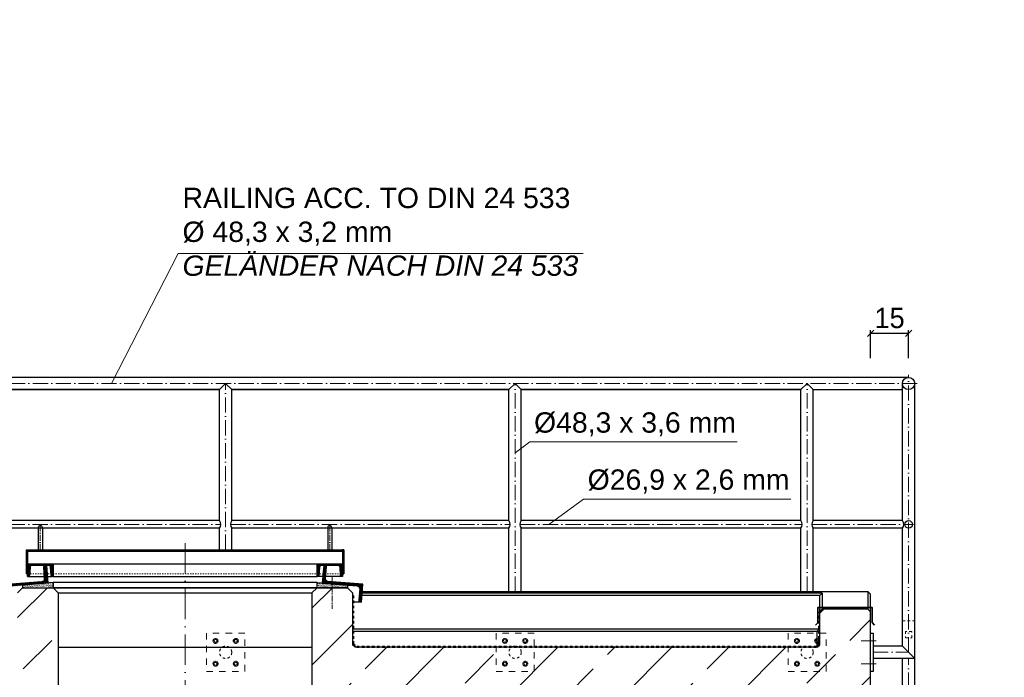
# Model space of a CAD drawing. Header units: millimetres. Extents: x -19424 to 109295, y -11926 to 8715.
# Tile 8 of 38: x -13659 to -9781, y 6126 to 8715. Entities that reach past the tile are written whole.
import ezdxf

# ---------------------------------------------------------------- set-up
doc = ezdxf.new("R2010")
doc.units = ezdxf.units.MM
doc.linetypes.add('ACAD_ISO10W100', pattern=[18, 12, -3, 0, -3])
doc.linetypes.add('JIS_02_1.0', pattern=[2, 1, -1])
doc.layers.add('Bemaßung', color=7, linetype='Continuous', lineweight=13)
doc.layers.add('Beschriftung', color=7, linetype='Continuous')
doc.styles.add('LBB3.5M1000', font='isocp.shx', dxfattribs={"height": 3.5})
doc.dimstyles.new('DIN', dxfattribs={"dimtxt": 2.5, "dimasz": 2.5, "dimexe": 1.25, "dimexo": 0.625, "dimtad": 1, "dimtih": 1, "dimdec": 4, "dimdsep": 46, "dimlunit": 6, "dimtxsty": 'Standard', "dimcen": 2.5, "dimadec": 0, "dimazin": 0, "dimtfac": 1, "dimtdec": 4, "dimtmove": 0, "dimatfit": 3, "dimfxl": 0, "dimtvp": 1, "dimtolj": 1, "dimtzin": 0, "dimarcsym": 0})

# ---------------------------------------------------------------- blocks, each defined once
blk = doc.blocks.new('_Oblique')
at = {"color": 0, "linetype": 'ByBlock', "lineweight": -2}
blk.add_line((-0.5, -0.5), (0.5, 0.5), dxfattribs=at)
blk = doc.blocks.new('*D94')
at = {"layer": 'Bemaßung', "color": 0, "lineweight": -2, "transparency": 16777216}
for p, q in [((-10308.1, 7382.4), (-10308.1, 7492.6)), ((-10158.1, 7382.4), (-10158.1, 7492.6)), ((-10308.1, 7480.1), (-10158.1, 7480.1))]:
    blk.add_line(p, q, dxfattribs=at)
at = {"layer": 'DEFPOINTS', "color": 0, "transparency": 16777216}
for p in [(-10158.1, 7480.1), (-10308.1, 7282.4), (-10158.1, 7282.4)]:
    blk.add_point(p, dxfattribs=at)
at = {"layer": 'Bemaßung', "color": 0, "lineweight": -2, "transparency": 16777216, "xscale": 25, "yscale": 25, "zscale": 25, "rotation": 180}
blk.add_blockref('_Oblique', (-10308.1, 7480.1), dxfattribs=at)
at = {"layer": 'Bemaßung', "color": 0, "lineweight": -2, "transparency": 16777216, "xscale": 25, "yscale": 25, "zscale": 25}
blk.add_blockref('_Oblique', (-10158.1, 7480.1), dxfattribs=at)
at = {"layer": 'Bemaßung', "color": 0, "transparency": 16777216, "insert": (-10233.1, 7540.1), "char_height": 80, "attachment_point": 5}
blk.add_mtext('\\A1;15', dxfattribs=at)

msp = doc.modelspace()

# ---------------------------------------------------------------- hatches: boundary and pattern name
at = {"lineweight": 13}
h = msp.add_hatch(dxfattribs=at)
h.set_pattern_fill('ANSI31', color=256, angle=-4.763642)
h.set_pattern_definition([(40.2363583, (69787.4458, 62198.771), (-2.05086662, 2.42375146), [])])
h.paths.add_polyline_path([(-13628.113, 6627.286), (-13633.113, 6627.286), (-13633.113, 6532.334), (-13628.113, 6532.334)])
h.paths.add_polyline_path([(-12383.113, 6627.286), (-12388.113, 6627.286), (-12388.113, 6532.334), (-12383.113, 6532.334)])
h = msp.add_hatch(dxfattribs=at)
h.set_pattern_fill('ANSI31', color=256, angle=90)
h.set_pattern_definition([(135, (69787.4458, 62198.771), (-2.24506403, -2.24506403), [])])
h.paths.add_polyline_path([(-13008.113, 6627.286), (-13570.113, 6627.286), (-13570.113, 6622.286), (-13008.113, 6622.286)])
h.paths.add_polyline_path([(-13570.113, 6627.286), (-13578.113, 6627.286), (-13578.113, 6622.286), (-13570.113, 6622.286)])
h.paths.add_polyline_path([(-13578.113, 6627.286), (-13586.113, 6627.286), (-13586.113, 6622.286), (-13578.113, 6622.286)])
h.paths.add_polyline_path([(-13586.113, 6627.286), (-13628.113, 6627.286), (-13628.113, 6622.286), (-13586.113, 6622.286)])
h.paths.add_polyline_path([(-12388.113, 6627.286), (-13008.113, 6627.286), (-13008.113, 6622.286), (-12388.113, 6622.286)])
h = msp.add_hatch(dxfattribs=at)
h.set_pattern_fill('ANSI31', color=256, angle=4.763642)
h.set_pattern_definition([(49.7636417, (73961.0896, 68547.0263), (-2.42375146, 2.05086662), [])])
edge = h.paths.add_edge_path()
edge.add_line((-13559.752, 6565.877), (-13554.271, 6566.334))
edge.add_line((-13554.271, 6566.334), (-13548.458, 6496.576))
edge.add_line((-13548.458, 6496.576), (-13685.982, 6485.116))
edge.add_arc((-13685.068, 6474.154), 11, 94.763642, 184.763642)
edge.add_line((-13696.03, 6473.24), (-13692.293, 6428.396))
edge.add_arc((-13697.774, 6427.939), 5.5, -85.236358, 4.763642, ccw=False)
edge.add_line((-13697.317, 6422.458), (-13702.798, 6422.001))
edge.add_line((-13702.798, 6422.001), (-13708.611, 6491.759))
edge.add_line((-13708.611, 6491.759), (-13571.088, 6503.22))
edge.add_arc((-13572.002, 6514.182), 11, 274.763642, 364.763642)
edge.add_line((-13561.04, 6515.095), (-13564.777, 6559.94))
edge.add_arc((-13559.296, 6560.396), 5.5, 94.763642, 184.763642, ccw=False)
h = msp.add_hatch(dxfattribs=at)
h.set_pattern_fill('ANSI31', color=256, angle=90)
h.set_pattern_definition([(135, (79270.751, 61065.175), (-2.24506403, -2.24506403), [])])
edge = h.paths.add_edge_path()
edge.add_arc((-13610.113, 6557.834), 8.5, 90, 176.37147)
edge.add_line((-13618.596, 6558.372), (-13620.629, 6526.315))
edge.add_arc((-13624.87, 6526.584), 4.25, 270, 356.37147, ccw=False)
edge.add_line((-13624.87, 6522.334), (-13628.113, 6522.334))
edge.add_line((-13628.113, 6522.334), (-13628.113, 6569.784))
edge.add_arc((-13625.563, 6569.784), 2.55, 90, 180, ccw=False)
edge.add_line((-13625.563, 6572.334), (-13530.663, 6572.334))
edge.add_arc((-13530.663, 6569.784), 2.55, 0, 90, ccw=False)
edge.add_line((-13528.113, 6569.784), (-13528.113, 6522.334))
edge.add_line((-13528.113, 6522.334), (-13531.356, 6522.334))
edge.add_arc((-13531.356, 6526.584), 4.25, 183.62853, 270, ccw=False)
edge.add_line((-13535.597, 6526.315), (-13537.63, 6558.372))
edge.add_arc((-13546.113, 6557.834), 8.5, 3.62853, 90)
edge.add_line((-13546.113, 6566.334), (-13610.113, 6566.334))
h = msp.add_hatch(dxfattribs=at)
h.set_pattern_fill('ANSI31', color=256, angle=90)
h.set_pattern_definition([(135, (80410.751, 61065.175), (-2.24506403, -2.24506403), [])])
edge = h.paths.add_edge_path()
edge.add_arc((-12470.113, 6557.834), 8.5, 90, 176.37147)
edge.add_line((-12478.596, 6558.372), (-12480.629, 6526.315))
edge.add_arc((-12484.87, 6526.584), 4.25, 270, 356.37147, ccw=False)
edge.add_line((-12484.87, 6522.334), (-12488.113, 6522.334))
edge.add_line((-12488.113, 6522.334), (-12488.113, 6569.784))
edge.add_arc((-12485.563, 6569.784), 2.55, 90, 180, ccw=False)
edge.add_line((-12485.563, 6572.334), (-12390.663, 6572.334))
edge.add_arc((-12390.663, 6569.784), 2.55, 0, 90, ccw=False)
edge.add_line((-12388.113, 6569.784), (-12388.113, 6522.334))
edge.add_line((-12388.113, 6522.334), (-12391.356, 6522.334))
edge.add_arc((-12391.356, 6526.584), 4.25, 183.62853, 270, ccw=False)
edge.add_line((-12395.597, 6526.315), (-12397.63, 6558.372))
edge.add_arc((-12406.113, 6557.834), 8.5, 3.62853, 90)
edge.add_line((-12406.113, 6566.334), (-12470.113, 6566.334))
h = msp.add_hatch(dxfattribs=at)
h.set_pattern_fill('ANSI31', color=256, angle=-4.763642)
h.set_pattern_definition([(40.2363583, (83028.9022, 53296.5082), (-2.05086662, 2.42375146), [])])
edge = h.paths.add_edge_path()
edge.add_line((-12456.473, 6565.877), (-12461.954, 6566.334))
edge.add_line((-12461.954, 6566.334), (-12467.767, 6496.576))
edge.add_line((-12467.767, 6496.576), (-12330.244, 6485.116))
edge.add_arc((-12331.158, 6474.154), 11, -4.763642, 85.236358, ccw=False)
edge.add_line((-12320.196, 6473.24), (-12323.933, 6428.396))
edge.add_arc((-12318.452, 6427.939), 5.5, 175.236358, 265.236358)
edge.add_line((-12318.908, 6422.458), (-12313.427, 6422.001))
edge.add_line((-12313.427, 6422.001), (-12307.614, 6491.759))
edge.add_line((-12307.614, 6491.759), (-12445.138, 6503.22))
edge.add_arc((-12444.224, 6514.182), 11, 175.236358, 265.236358, ccw=False)
edge.add_line((-12455.186, 6515.095), (-12451.449, 6559.94))
edge.add_arc((-12456.93, 6560.396), 5.5, -4.763642, 85.236358)
h = msp.add_hatch(dxfattribs=at)
h.set_pattern_fill('ANSI33', color=256, scale=50, style=0)
h.set_pattern_definition([(45, (-55347.56, 62116.87), (-224.5064, 224.5064), []), (45, (-55123.05, 62116.87), (-224.5064, 224.5064), [158.75, -79.375])])
h.paths.add_polyline_path([(-18798.113, 6043.937), (-18808.113, 6053.937), (-18808.113, 6383.937), (-18798.113, 6393.937), (-18618.113, 6393.937), (-18608.113, 6383.937), (-18608.113, 6253.937), (-18598.113, 6243.937), (-16778.113, 6243.937), (-16768.113, 6253.937), (-16768.113, 6458.271), (-16748.113, 6478.271), (-16628.113, 6478.271), (-16608.113, 6458.271), (-16608.113, 6043.937)])
h.paths.add_polyline_path([(-15608.113, 6043.937), (-15608.113, 6458.271), (-15588.113, 6478.271), (-15468.113, 6478.271), (-15448.113, 6458.271), (-15448.113, 6253.937), (-15438.113, 6243.937), (-15228.113, 6243.937), (-15218.113, 6253.937), (-15218.113, 6458.271), (-15198.113, 6478.271), (-15078.113, 6478.271), (-15058.113, 6458.271), (-15058.113, 6043.937)])
h.paths.add_polyline_path([(-14058.113, 6043.937), (-14058.113, 6458.271), (-14038.113, 6478.271), (-13918.113, 6478.271), (-13898.113, 6458.271), (-13898.113, 6253.937), (-13888.113, 6243.937), (-13678.113, 6243.937), (-13668.113, 6253.937), (-13668.113, 6458.271), (-13648.113, 6478.271), (-13528.113, 6478.271), (-13508.113, 6458.271), (-13508.113, 6043.937)])
h.paths.add_polyline_path([(-10398.113, 6043.937), (-10398.113, 6083.937), (-10358.113, 6043.937), (-10318.113, 6043.937), (-10308.113, 6053.937), (-10308.113, 6383.937), (-10318.113, 6393.937), (-10498.113, 6393.937), (-10508.113, 6383.937), (-10508.113, 6253.937), (-10518.113, 6243.937), (-12338.113, 6243.937), (-12348.113, 6253.937), (-12348.113, 6458.271), (-12368.113, 6478.271), (-12488.113, 6478.271), (-12508.113, 6458.271), (-12508.113, 6043.937)])
h = msp.add_hatch()
h.set_pattern_fill('AR-SAND', color=256, scale=0.1)
h.set_pattern_definition([(37.5, (78812.1654, 61057.112), (-0.16000313, 4.89413237), [0, -3.8608, 0, -4.318, 0, -4.1275]), (7.5, (78812.1654, 61057.112), (4.49523283, 7.168251), [0, -2.0828, 0, -3.4798, 0, -1.3335]), (327.5, (78809.041, 61057.112), (7.9099237, 0.01437185), [0, -1.27, 0, -4.572, 0, -5.969]), (317.5, (78809.041, 61057.112), (7.63556452, 2.22929323), [0, -0.635, 0, -2.9972, 0, -3.429])])
h.paths.add_polyline_path([(-13648.113, 6478.271), (-13528.113, 6478.271), (-13528.113, 6498.271), (-13648.113, 6488.271)])
h = msp.add_hatch()
h.set_pattern_fill('AR-SAND', color=256, scale=0.1)
h.set_pattern_definition([(37.5, (79972.1654, 61057.112), (-0.16000313, 4.89413237), [0, -3.8608, 0, -4.318, 0, -4.1275]), (7.5, (79972.1654, 61057.112), (4.49523283, 7.168251), [0, -2.0828, 0, -3.4798, 0, -1.3335]), (327.5, (79969.041, 61057.112), (7.9099237, 0.01437185), [0, -1.27, 0, -4.572, 0, -5.969]), (317.5, (79969.041, 61057.112), (7.63556452, 2.22929323), [0, -0.635, 0, -2.9972, 0, -3.429])])
h.paths.add_polyline_path([(-12488.113, 6478.271), (-12368.113, 6478.271), (-12368.113, 6488.271), (-12488.113, 6498.271)])

# ---------------------------------------------------------------- linework, layer by layer
for p, q in [((-10158.113, 7306.571), (-18958.113, 7306.571)), ((-13963.963, 7258.271), (-12872.263, 7258.271)), ((-12872.263, 7258.271), (-13963.963, 7258.271)), ((-12872.263, 7258.271), (-12848.113, 7282.421)), ((-12872.263, 6742.371), (-12872.263, 7258.271)), ((-12848.113, 7282.421), (-12823.963, 7258.271)), ((-12823.963, 7258.271), (-11732.263, 7258.271)), ((-11732.263, 7258.271), (-12823.963, 7258.271)), ((-12823.963, 6742.371), (-12823.963, 7258.271)), ((-11732.263, 7258.271), (-11708.113, 7282.421)), ((-11732.263, 6742.371), (-11732.263, 7258.271)), ((-11708.113, 7282.421), (-11683.963, 7258.271)), ((-11683.963, 7258.271), (-10582.263, 7258.271)), ((-10582.263, 7258.271), (-11683.963, 7258.271)), ((-11683.963, 6742.371), (-11683.963, 7258.271)), ((-10582.263, 7258.271), (-10558.113, 7282.421)), ((-10582.263, 6742.371), (-10582.263, 7258.271)), ((-10558.113, 7282.421), (-10533.963, 7258.271)), ((-10533.963, 7258.271), (-10182.263, 7258.271)), ((-10533.963, 6742.371), (-10533.963, 7258.271)), ((-10182.263, 6742.371), (-10182.263, 7282.421)), ((-10133.963, 3679.772), (-10133.963, 7282.421)), ((-12872.263, 6742.371), (-13963.963, 6742.371)), ((-12872.263, 6712.471), (-13963.963, 6712.471)), ((-13586.113, 6715.106), (-13586.113, 6627.286)), ((-13570.113, 6715.106), (-13570.113, 6627.286)), ((-12872.263, 6627.286), (-12872.263, 6712.471)), ((-11732.263, 6742.371), (-12823.963, 6742.371)), ((-12823.963, 6627.286), (-12823.963, 6712.471)), ((-11732.263, 6712.471), (-12823.963, 6712.471)), ((-12446.113, 6715.106), (-12446.113, 6627.286)), ((-12430.113, 6715.106), (-12430.113, 6627.286)), ((-11732.263, 6463.112), (-11732.263, 6712.471)), ((-10582.263, 6742.371), (-11683.963, 6742.371)), ((-11683.963, 6463.112), (-11683.963, 6712.471)), ((-10582.263, 6712.471), (-11683.963, 6712.471)), ((-10582.263, 6463.112), (-10582.263, 6712.471)), ((-10182.263, 6742.371), (-10533.963, 6742.371)), ((-10533.963, 6463.112), (-10533.963, 6712.471)), ((-10182.263, 6712.471), (-10533.963, 6712.471)), ((-10182.263, 6248.17), (-10182.263, 6712.471)), ((-13628.113, 6622.286), (-12388.113, 6622.286)), ((-13530.663, 6572.334), (-12485.563, 6572.334)), ((-13628.113, 6522.334), (-13561.643, 6522.334)), ((-13550.605, 6522.334), (-13531.356, 6522.334)), ((-13528.113, 6522.334), (-12488.113, 6522.334)), ((-12465.621, 6522.334), (-12484.87, 6522.334)), ((-12388.113, 6522.334), (-12454.583, 6522.334)), ((-13648.113, 6478.271), (-13668.113, 6458.271)), ((-13648.113, 6478.271), (-13528.113, 6478.271)), ((-13528.113, 6478.271), (-13508.113, 6458.271)), ((-12488.113, 6478.271), (-13528.113, 6478.271)), ((-13528.113, 6478.271), (-12488.113, 6478.271)), ((-12488.113, 6478.271), (-12508.113, 6458.271)), ((-12488.113, 6478.271), (-12368.113, 6478.271)), ((-12368.113, 6478.271), (-12348.113, 6458.271)), ((-13508.113, 6458.271), (-12508.113, 6458.271)), ((-13508.113, 6458.271), (-13508.113, 6043.937)), ((-12508.113, 6458.271), (-12508.113, 6043.937)), ((-12348.113, 6458.271), (-12348.113, 6253.937)), ((-10508.113, 6447.119), (-12311.334, 6447.119)), ((-10498.113, 6457.311), (-12310.485, 6457.311)), ((-12310.001, 6463.112), (-10318.113, 6463.112)), ((-10508.113, 6447.119), (-10498.113, 6457.311)), ((-10508.113, 6253.937), (-10508.113, 6447.119)), ((-10498.113, 6457.311), (-10498.113, 6393.937)), ((-10308.113, 6453.112), (-10318.113, 6463.112)), ((-10318.113, 6463.112), (-10318.113, 6393.937)), ((-10308.113, 6233.937), (-10308.113, 6453.112)), ((-12313.427, 6422.001), (-12348.113, 6422.001)), ((-10508.113, 6383.937), (-10498.113, 6393.937)), ((-10318.113, 6393.937), (-10498.113, 6393.937)), ((-10308.113, 6383.937), (-10318.113, 6393.937)), ((-12348.113, 6316.904), (-10508.113, 6316.904)), ((-12348.113, 6306.571), (-10518.113, 6306.571)), ((-10518.113, 6306.571), (-10508.113, 6316.904)), ((-10518.113, 6243.937), (-10518.113, 6306.571)), ((-10308.113, 6299.02), (-10298.113, 6299.02)), ((-10298.113, 6299.02), (-10298.113, 6149.02)), ((-13508.113, 6244.074), (-12508.113, 6244.074)), ((-12338.113, 6249.236), (-12348.113, 6259.57)), ((-12338.113, 6243.937), (-12348.113, 6253.937)), ((-12338.113, 6243.937), (-12338.113, 6249.236)), ((-10518.113, 6243.937), (-10508.113, 6253.937)), ((-10182.263, 6248.17), (-10298.113, 6248.17)), ((-10182.263, 6248.17), (-10133.963, 6199.87)), ((-10518.113, 6243.937), (-12338.113, 6243.937)), ((-10308.113, 6053.937), (-10308.113, 6233.937)), ((-10133.963, 6199.87), (-10298.113, 6199.87)), ((-10182.263, 5846.002), (-10182.263, 6199.87)), ((-10298.113, 6149.02), (-10308.113, 6149.02))]:
    msp.add_line(p, q)
at = {"linetype": 'ACAD_ISO10W100', "lineweight": 18, "ltscale": 5}
for p, q in [((-10158.113, 6224.02), (-10158.113, 7316.571)), ((-10123.963, 7282.421), (-18992.263, 7282.421)), ((-12848.113, 6627.286), (-12848.113, 7282.421)), ((-11708.113, 6463.112), (-11708.113, 7282.421)), ((-10558.113, 6463.112), (-10558.113, 7282.421)), ((-13969.147, 6727.421), (-12867.079, 6727.421)), ((-12829.147, 6727.421), (-11727.079, 6727.421)), ((-11689.147, 6727.421), (-10577.079, 6727.421)), ((-10539.147, 6727.421), (-10138.418, 6727.421)), ((-10345.252, 6269.02), (-10286.19, 6269.02)), ((-10298.113, 6224.02), (-10158.113, 6224.02)), ((-10345.252, 6179.02), (-10286.19, 6179.02)), ((-10158.113, 3651.531), (-10158.113, 6199.87))]:
    msp.add_line(p, q, dxfattribs=at)
at = {"linetype": 'ACAD_ISO10W100', "lineweight": 18, "ltscale": 2}
for p, q in [((-13578.113, 6723.106), (-13578.113, 6622.286)), ((-12438.113, 6723.106), (-12438.113, 6622.286)), ((-12428.113, 6520.208), (-12428.113, 6395.324))]:
    msp.add_line(p, q, dxfattribs=at)
at = {"linetype": 'ACAD_ISO10W100', "lineweight": 18, "ltscale": 10}
msp.add_line((-13008.113, 5993.937), (-13008.113, 6680.648), dxfattribs=at)
at = {"linetype": 'JIS_02_1.0', "lineweight": 18, "ltscale": 5}
msp.add_line((-13628.113, 6532.334), (-12388.113, 6532.334), dxfattribs=at)
at = {"linetype": 'JIS_02_1.0', "lineweight": 50, "ltscale": 10}
for p, q in [((-12346.113, 6257.603), (-12346.113, 6450.809)), ((-10510.113, 6257.603), (-10510.113, 6382.261)), ((-12346.113, 6257.603), (-12334.447, 6245.937)), ((-10521.779, 6245.937), (-12334.447, 6245.937)), ((-10510.113, 6257.603), (-10521.779, 6245.937))]:
    msp.add_line(p, q, dxfattribs=at)
at = {"linetype": 'JIS_02_1.0', "lineweight": 18, "ltscale": 10}
msp.add_line((-10182.263, 6348.17), (-10133.963, 6348.17), dxfattribs=at)
msp.add_lwpolyline([(-13628.113, 6532.334), (-13633.113, 6532.334), (-13633.113, 6627.286), (-13008.113, 6627.286), (-12383.113, 6627.286), (-12383.113, 6532.334), (-12388.113, 6532.334)])
for points in [[(-13628.113, 6532.334), (-13633.113, 6532.334), (-13633.113, 6627.286), (-13628.113, 6627.286)], [(-12388.113, 6532.334), (-12383.113, 6532.334), (-12383.113, 6627.286), (-12388.113, 6627.286)], [(-13648.113, 6478.271), (-13528.113, 6478.271), (-13528.113, 6498.271), (-13648.113, 6488.271)], [(-13528.113, 6478.271), (-12488.113, 6478.271), (-12488.113, 6498.271), (-13528.113, 6498.271)], [(-12368.113, 6478.271), (-12488.113, 6478.271), (-12488.113, 6498.271), (-12368.113, 6488.271)]]:
    msp.add_lwpolyline(points, close=True)
for points in [[(-13559.752, 6565.877), (-13554.271, 6566.334), (-13548.458, 6496.576), (-13685.982, 6485.116, 0.41421356), (-13696.03, 6473.24), (-13692.293, 6428.396, -0.41421356), (-13697.317, 6422.458), (-13702.798, 6422.001), (-13708.611, 6491.759), (-13571.088, 6503.22, 0.41421356), (-13561.04, 6515.095), (-13564.777, 6559.94, -0.41421356)], [(-13610.113, 6566.334, 0.39578402), (-13618.596, 6558.372), (-13620.629, 6526.315, -0.39578402), (-13624.87, 6522.334), (-13628.113, 6522.334), (-13628.113, 6569.784, -0.41421356), (-13625.563, 6572.334), (-13530.663, 6572.334, -0.41421356), (-13528.113, 6569.784), (-13528.113, 6522.334), (-13531.356, 6522.334, -0.39578402), (-13535.597, 6526.315), (-13537.63, 6558.372, 0.39578402), (-13546.113, 6566.334)], [(-12470.113, 6566.334, 0.39578402), (-12478.596, 6558.372), (-12480.629, 6526.315, -0.39578402), (-12484.87, 6522.334), (-12488.113, 6522.334), (-12488.113, 6569.784, -0.41421356), (-12485.563, 6572.334), (-12390.663, 6572.334, -0.41421356), (-12388.113, 6569.784), (-12388.113, 6522.334), (-12391.356, 6522.334, -0.39578402), (-12395.597, 6526.315), (-12397.63, 6558.372, 0.39578402), (-12406.113, 6566.334)], [(-12456.473, 6565.877), (-12461.954, 6566.334), (-12467.767, 6496.576), (-12330.244, 6485.116, -0.41421356), (-12320.196, 6473.24), (-12323.933, 6428.396, 0.41421356), (-12318.908, 6422.458), (-12313.427, 6422.001), (-12307.614, 6491.759), (-12445.138, 6503.22, -0.41421356), (-12455.186, 6515.095), (-12451.449, 6559.94, 0.41421356)]]:
    msp.add_lwpolyline(points, format="xyb", close=True)
at = {"lineweight": 35}
msp.add_lwpolyline([(-10524.71, 6331.052), (-10515.108, 6340.654), (-10515.108, 6400.475), (-10302.193, 6400.475), (-10302.193, 6340.847), (-10292.592, 6331.246)], dxfattribs=at)
at = {"color": 253, "linetype": 'JIS_02_1.0', "lineweight": 9, "ltscale": 25}
for points in [[(-12923.113, 6149.02), (-12773.113, 6149.02), (-12773.113, 6299.02), (-12923.113, 6299.02)], [(-11783.113, 6149.02), (-11633.113, 6149.02), (-11633.113, 6299.02), (-11783.113, 6299.02)], [(-10633.113, 6149.02), (-10483.113, 6149.02), (-10483.113, 6299.02), (-10633.113, 6299.02)]]:
    msp.add_lwpolyline(points, close=True, dxfattribs=at)
at = {"linetype": 'JIS_02_1.0', "lineweight": 18, "ltscale": 10}
msp.add_lwpolyline([(-10170.613, 6281.437), (-10145.613, 6281.437), (-10145.613, 6306.437), (-10170.613, 6306.437)], close=True, dxfattribs=at)
at = {"color": 253, "linetype": 'JIS_02_1.0', "lineweight": 9, "ltscale": 2}
for points in [[(-12878.875, 6269.02), (-12883.663, 6276.728), (-12892.732, 6277.02), (-12897.35, 6269.02), (-12892.563, 6261.313), (-12883.494, 6261.02)], [(-12817.35, 6269.02), (-12812.563, 6276.728), (-12803.494, 6277.02), (-12798.875, 6269.02), (-12803.663, 6261.313), (-12812.732, 6261.02)], [(-11738.875, 6269.02), (-11743.663, 6276.728), (-11752.732, 6277.02), (-11757.35, 6269.02), (-11752.563, 6261.313), (-11743.494, 6261.02)], [(-11677.35, 6269.02), (-11672.563, 6276.728), (-11663.494, 6277.02), (-11658.875, 6269.02), (-11663.663, 6261.313), (-11672.732, 6261.02)], [(-10588.875, 6269.02), (-10593.663, 6276.728), (-10602.732, 6277.02), (-10607.35, 6269.02), (-10602.563, 6261.313), (-10593.494, 6261.02)], [(-10527.35, 6269.02), (-10522.563, 6276.728), (-10513.494, 6277.02), (-10508.875, 6269.02), (-10513.663, 6261.313), (-10522.732, 6261.02)], [(-12878.875, 6179.02), (-12883.663, 6171.313), (-12892.732, 6171.02), (-12897.35, 6179.02), (-12892.563, 6186.728), (-12883.494, 6187.02)], [(-12817.35, 6179.02), (-12812.563, 6171.313), (-12803.494, 6171.02), (-12798.875, 6179.02), (-12803.663, 6186.728), (-12812.732, 6187.02)], [(-11738.875, 6179.02), (-11743.663, 6171.313), (-11752.732, 6171.02), (-11757.35, 6179.02), (-11752.563, 6186.728), (-11743.494, 6187.02)], [(-11677.35, 6179.02), (-11672.563, 6171.313), (-11663.494, 6171.02), (-11658.875, 6179.02), (-11663.663, 6186.728), (-11672.732, 6187.02)], [(-10588.875, 6179.02), (-10593.663, 6171.313), (-10602.732, 6171.02), (-10607.35, 6179.02), (-10602.563, 6186.728), (-10593.494, 6187.02)], [(-10527.35, 6179.02), (-10522.563, 6171.313), (-10513.494, 6171.02), (-10508.875, 6179.02), (-10513.663, 6186.728), (-10522.732, 6187.02)]]:
    msp.add_lwpolyline(points, close=True, dxfattribs=at)
for centre, radius in [((-10158.113, 7282.421), 24.15), ((-10158.113, 6727.421), 14.95)]:
    msp.add_circle(centre, radius)
for centre, radius in [((-12888.113, 6269.02), 10), ((-12888.113, 6269.02), 5.25), ((-12808.113, 6269.02), 10), ((-12808.113, 6269.02), 5.25), ((-11748.113, 6269.02), 10), ((-11748.113, 6269.02), 5.25), ((-11668.113, 6269.02), 10), ((-11668.113, 6269.02), 5.25), ((-10598.113, 6269.02), 10), ((-10598.113, 6269.02), 5.25), ((-10518.113, 6269.02), 10), ((-10518.113, 6269.02), 5.25), ((-12888.113, 6179.02), 10), ((-12888.113, 6179.02), 5.25), ((-12808.113, 6179.02), 10), ((-12808.113, 6179.02), 5.25), ((-11748.113, 6179.02), 10), ((-11748.113, 6179.02), 5.25), ((-11668.113, 6179.02), 10), ((-11668.113, 6179.02), 5.25), ((-10598.113, 6179.02), 10), ((-10598.113, 6179.02), 5.25), ((-10518.113, 6179.02), 10), ((-10518.113, 6179.02), 5.25)]:
    msp.add_circle(centre, radius, dxfattribs=at)
at = {"color": 253, "linetype": 'JIS_02_1.0', "lineweight": 9, "ltscale": 10}
for centre in [(-12848.113, 6224.02), (-11708.113, 6224.02), (-10558.113, 6224.02)]:
    msp.add_circle(centre, 24.15, dxfattribs=at)
for centre, radius, start, end in [((-13578.113, 6715.106), 8, 0, 180), ((-12891.229, 6727.421), 24.15, 321.75338, 38.24662), ((-12804.997, 6727.421), 24.15, 141.75338, 218.24662), ((-12438.113, 6715.106), 8, 0, 180), ((-11751.229, 6727.421), 24.15, 321.75338, 38.24662), ((-11664.997, 6727.421), 24.15, 141.75338, 218.24662), ((-10601.229, 6727.421), 24.15, 321.75338, 38.24662), ((-10514.997, 6727.421), 24.15, 141.75338, 218.24662), ((-10201.229, 6727.421), 24.15, 321.75338, 38.24662)]:
    msp.add_arc(centre, radius, start, end)
at = {"layer": 'Beschriftung', "lineweight": 9}
for p, q in [((-13298.199, 7282.421), (-13034.863, 7793.777)), ((-13034.863, 7793.777), (-11440.364, 7793.777)), ((-11650.491, 7052.14), (-11708.113, 7009.925)), ((-11650.491, 7052.14), (-10833.694, 7052.14)), ((-11439.259, 6826.645), (-11574.697, 6727.421)), ((-11439.259, 6826.645), (-10622.19, 6826.645))]:
    msp.add_line(p, q, dxfattribs=at)

# ---------------------------------------------------------------- texts
at = {"layer": 'Beschriftung', "insert": (-18332.719, 8640.082), "char_height": 150, "width": 1682.94636, "attachment_point": 1, "style": 'LBB3.5M1000', "bg_fill": 2}
msp.add_mtext('\\pi387.94;{\\fArial|b1|i0|c0|p34;SECTION\\L\\P\\pi383.65;\\fArial|b1|i1|c0|p34;\\lSCHNITT}', dxfattribs=at)
at = {"layer": 'Beschriftung', "lineweight": 15, "char_height": 80, "attachment_point": 1, "style": 'LBB3.5M1000'}
for s, insert, width in [('{\\fArial|b0|i0|c0|p34;RAILING ACC. TO DIN 24 533\\P%%C 48,3 x 3,2 mm\\P\\fArial|b0|i1|c0|p34;GELÄNDER NACH DIN 24 533}', (-13017.99, 8053.281), 1628.01401), ('{\\fArial|b0|i0|c0|p34;%%C48,3 x 3,6 mm}', (-11633.366, 7169.013), 2304.04083), ('{\\fArial|b0|i0|c0|p34;\\C256;%%C26,9 x 2,6 mm}', (-11422.135, 6944.132), 2304.04083)]:
    msp.add_mtext(s, dxfattribs=dict(at, insert=insert, width=width))

# ---------------------------------------------------------------- dimensions: what is measured, and where the dimension line sits
at = {"layer": 'Bemaßung'}
dim = msp.add_linear_dim(base=(-10158.113, 7480.087), p1=(-10308.113, 7282.421), p2=(-10158.113, 7282.421), text='15', dimstyle='DIN', override={"dimscale": 10, "dimtxt": 8, "dimexo": 10, "dimgap": 2, "dimdec": 2, "dimblk1": 'Oblique', "dimblk2": 'Oblique', "dimsah": 1, "dimtdec": 2, "dimtmove": 2}, dxfattribs=at)
dim.commit()
dim.dimension.update_dxf_attribs({"geometry": '*D94', "text_midpoint": (-10233.113, 7540.087)})

doc.saveas('drawing.dxf')
